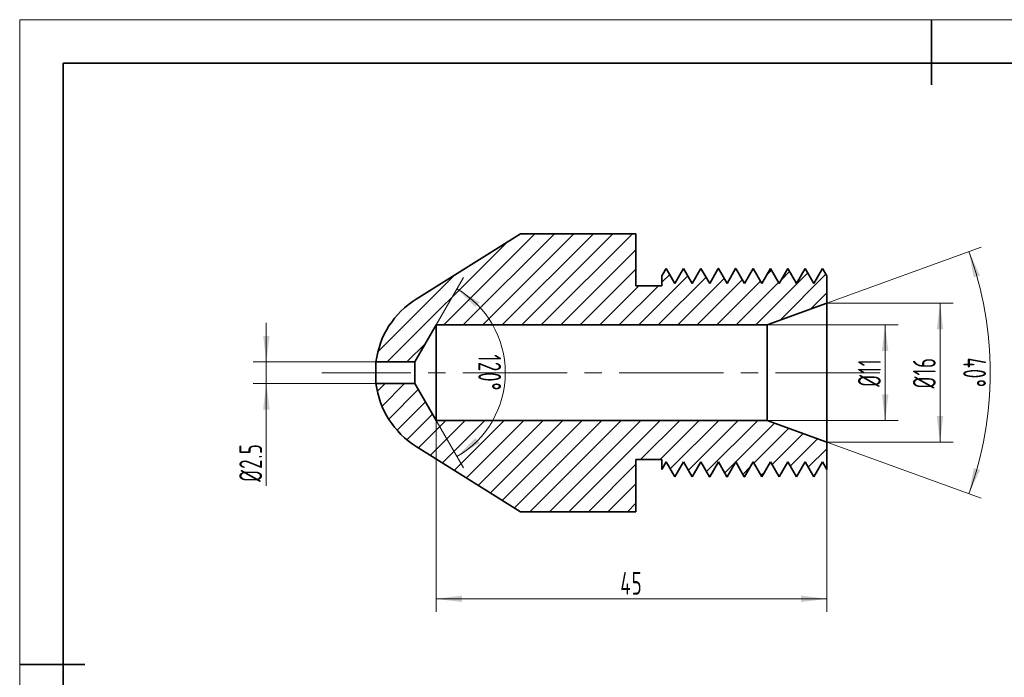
# Model space of a CAD drawing. Header units: millimetres. Extents: x -105 to 105, y -74 to 74.
# Tile 4 of 5: x -105 to 8, y -1 to 74. Entities that reach past the tile are written whole.
import ezdxf

# ---------------------------------------------------------------- set-up
doc = ezdxf.new("R2010")
doc.units = ezdxf.units.MM
doc.linetypes.add('点画线', pattern=[18, 12, -2, 2, -2])
doc.layers.get('0').update_dxf_attribs({"lineweight": 35})
for name, color, linetype, lineweight in [('ACAD0', 7, 'Continuous', 0), ('EB0', 7, 'Continuous', 35), ('中心线层', 1, '点画线', 18), ('尺寸线层', 3, 'Continuous', 18)]:
    doc.layers.add(name, color=color, linetype=linetype, lineweight=lineweight)
doc.styles.add('机械', font='isocp', dxfattribs={"width": 0.667, "bigfont": 'gbcbig.shx'})
doc.dimstyles.new('机械', dxfattribs={"dimscale": 0.75, "dimtxt": 3.5, "dimasz": 4, "dimexe": 2, "dimexo": 0, "dimtad": 1, "dimdec": 1, "dimdsep": 46, "dimtxsty": '机械', "dimblk": '_CAXARROW', "dimcen": 0, "dimdle": 6, "dimazin": 2, "dimtfac": 0.707107, "dimtdec": 3, "dimtmove": 0, "dimatfit": 3, "dimfxl": 1, "dimfrac": 2, "dimtolj": 1, "dimtzin": 0, "dimlwd": 18, "dimarcsym": 0})

# ---------------------------------------------------------------- blocks, each defined once
blk = doc.blocks.new('$CAXA_FRAME_13B17AC1$')
at = {"layer": 'EB0', "color": 0, "linetype": 'Continuous', "lineweight": 18}
for p, q in [((-210, 148.5), (210, 148.5)), ((-210, -148.5), (-210, 148.5))]:
    blk.add_line(p, q, dxfattribs=at)
at = {"layer": 'EB0', "color": 0, "linetype": 'Continuous', "lineweight": 35}
for p, q in [((0, 148.5), (0, 133.5)), ((200, 138.5), (-200, 138.5)), ((-200, 138.5), (-200, -138.5)), ((-210, 0), (-195, 0))]:
    blk.add_line(p, q, dxfattribs=at)
blk = doc.blocks.new('*X4')
at = {"layer": 'EB0', "color": 0, "linetype": 'Continuous', "lineweight": 18}
for p, q in [((67.45, 121.33), (77.95, 131.83)), ((69.69, 121.33), (80.19, 131.83)), ((71.94, 121.33), (82.44, 131.83)), ((74.19, 121.33), (84.69, 131.83)), ((76.43, 121.33), (86.93, 131.83)), ((78.68, 121.33), (89.18, 131.83)), ((60.95, 117.08), (74.71, 130.83)), ((80.92, 121.33), (89.57, 129.98)), ((59.86, 118.23), (68.72, 127.09)), ((83.17, 121.33), (89.57, 127.74)), ((89.9, 121.33), (95.56, 126.99)), ((92.57, 126.25), (93.47, 127.15)), ((102.97, 127.66), (103.1, 127.79)), ((103.37, 121.33), (109.37, 127.33)), ((104.63, 127.08), (105.19, 127.64)), ((106.14, 121.85), (111.46, 127.17)), ((106.3, 126.5), (107.28, 127.48)), ((92.15, 121.33), (97.65, 126.84)), ((94.39, 121.33), (99.74, 126.68)), ((96.64, 121.33), (101.83, 126.52)), ((98.88, 121.33), (103.92, 126.37)), ((101.13, 121.33), (106.01, 126.21)), ((85.41, 121.33), (89.91, 125.83)), ((87.66, 121.33), (92.16, 125.83)), ((109.67, 123.14), (111.57, 125.04)), ((63.2, 117.08), (65.37, 119.25))]:
    blk.add_line(p, q, dxfattribs=at)
blk = doc.blocks.new('*X5')
at = {"layer": 'EB0', "color": 0, "linetype": 'Continuous', "lineweight": 18}
for p, q in [((59.8, 113.68), (60.7, 114.58)), ((60.34, 111.98), (62.94, 114.58)), ((61.11, 110.5), (64.51, 113.9)), ((62.07, 109.22), (65.33, 112.48)), ((63.21, 108.11), (66.15, 111.05)), ((64.53, 107.19), (67.68, 110.33)), ((65.91, 106.32), (69.92, 110.33)), ((67.29, 105.46), (72.17, 110.33)), ((68.68, 104.6), (74.41, 110.33)), ((70.06, 103.73), (76.66, 110.33)), ((71.44, 102.87), (78.9, 110.33)), ((72.82, 102.01), (81.15, 110.33)), ((74.2, 101.14), (83.39, 110.33)), ((75.59, 100.28), (85.64, 110.33)), ((77.38, 99.83), (87.88, 110.33)), ((79.63, 99.83), (90.13, 110.33)), ((81.87, 99.83), (92.37, 110.33)), ((90.12, 105.83), (94.62, 110.33)), ((92.36, 105.83), (96.86, 110.33)), ((93.53, 104.76), (99.11, 110.33)), ((95.62, 104.6), (101.35, 110.33)), ((97.71, 104.45), (103.6, 110.33)), ((99.8, 104.29), (105.54, 110.03)), ((103.16, 105.4), (107.18, 109.43)), ((105.25, 105.25), (108.83, 108.83)), ((107.34, 105.09), (110.47, 108.23)), ((109.43, 104.94), (111.57, 107.08)), ((84.12, 99.83), (89.57, 105.29)), ((101.89, 104.13), (102.74, 104.99)), ((103.98, 103.98), (104.41, 104.41)), ((111.52, 104.78), (111.57, 104.83)), ((86.36, 99.83), (89.57, 103.04)), ((88.61, 99.83), (89.57, 100.8))]:
    blk.add_line(p, q, dxfattribs=at)
blk = doc.blocks.new('*X6')
at = {"layer": '尺寸线层', "linetype": 'Continuous', "lineweight": 18}
for points in [[(-57.05, 7.55), (-54.05, 7.93), (-54.05, 7.18)], [(-12.05, 7.55), (-15.05, 7.93), (-15.05, 7.18)]]:
    blk.add_hatch(color=0, dxfattribs=at).paths.add_polyline_path(points, flags=0)
at = {"layer": '尺寸线层', "color": 0, "linetype": 'Continuous', "lineweight": 18}
for p, q in [((-57.05, 28.09), (-57.05, 6.05)), ((-12.05, 25.59), (-12.05, 6.05)), ((-57.05, 7.55), (-12.05, 7.55))]:
    blk.add_line(p, q, dxfattribs=at)
at = {"layer": '尺寸线层', "color": 0, "linetype": 'Continuous', "lineweight": 18, "insert": (-34.55, 9.34), "char_height": 2.625, "width": 4.3522, "attachment_point": 5, "line_spacing_factor": 0.839832, "style": '机械'}
blk.add_mtext('\\T1.1;45', dxfattribs=at)
blk = doc.blocks.new('_CAXARROW')
blk.add_hatch(color=0).paths.add_polyline_path([(0, 0), (-1, 0.125), (-1, -0.125)], flags=0)
blk = doc.blocks.new('*X7')
at = {"layer": '尺寸线层', "linetype": 'Continuous', "lineweight": 18}
for points in [[(-76.6, 34.84), (-76.22, 37.84), (-76.97, 37.84)], [(-76.6, 32.34), (-76.22, 29.34), (-76.97, 29.34)]]:
    blk.add_hatch(color=0, dxfattribs=at).paths.add_polyline_path(points, flags=0)
at = {"layer": '尺寸线层', "color": 0, "linetype": 'Continuous', "lineweight": 18}
for p, q in [((-76.6, 39.34), (-76.6, 20.55)), ((-63.98, 34.84), (-78.1, 34.84)), ((-63.98, 32.34), (-78.1, 32.34))]:
    blk.add_line(p, q, dxfattribs=at)
at = {"layer": '尺寸线层', "color": 0, "linetype": 'Continuous', "lineweight": 18, "insert": (-78.4, 23.25), "char_height": 2.625, "width": 8.992, "attachment_point": 5, "rotation": 90, "line_spacing_factor": 0.839832, "style": '机械'}
blk.add_mtext('\\T1.1;%%C2.5', dxfattribs=at)
blk = doc.blocks.new('*X15')
at = {"layer": '尺寸线层', "linetype": 'Continuous', "lineweight": 18}
for points in [[(4.3, 47.54), (4.86, 44.59), (5.58, 44.79)], [(4.3, 19.64), (4.86, 22.6), (5.58, 22.39)]]:
    blk.add_hatch(color=0, dxfattribs=at).paths.add_polyline_path(points, flags=0)
at = {"layer": '尺寸线层', "color": 0, "linetype": 'Continuous', "lineweight": 18}
for p, q in [((-12.05, 41.59), (5.71, 48.06)), ((-12.05, 25.59), (5.71, 19.13))]:
    blk.add_line(p, q, dxfattribs=at)
for start, end in [(0, 20), (340, 0)]:
    blk.add_arc((-34.03, 33.59), 40.79, start, end, dxfattribs=at)
at = {"layer": '尺寸线层', "color": 0, "linetype": 'Continuous', "lineweight": 18, "insert": (4.95, 33.59), "char_height": 2.625, "width": 6.7034, "attachment_point": 5, "rotation": 270, "line_spacing_factor": 0.839832, "style": '机械'}
blk.add_mtext('\\T1.1;40%%D', dxfattribs=at)
blk = doc.blocks.new('*X16')
at = {"layer": '尺寸线层', "linetype": 'Continuous', "lineweight": 18}
for points in [[(-54.65, 43.25), (-52.55, 41.16), (-52.02, 41.68)], [(-54.65, 23.94), (-52.55, 26.03), (-52.02, 25.5)]]:
    blk.add_hatch(color=0, dxfattribs=at).paths.add_polyline_path(points, flags=0)
at = {"layer": '尺寸线层', "color": 0, "linetype": 'Continuous', "lineweight": 18}
for p, q in [((-57.05, 39.09), (-53.9, 44.55)), ((-57.05, 28.09), (-53.9, 22.64))]:
    blk.add_line(p, q, dxfattribs=at)
for start, end in [(0, 60), (300, 360)]:
    blk.add_arc((-60.23, 33.59), 11.15, start, end, dxfattribs=at)
at = {"layer": '尺寸线层', "color": 0, "linetype": 'Continuous', "lineweight": 18, "insert": (-50.88, 33.59), "char_height": 2.625, "width": 8.8044, "attachment_point": 5, "rotation": 270, "line_spacing_factor": 0.839832, "style": '机械'}
blk.add_mtext('\\T1.1;120%%D', dxfattribs=at)
blk = doc.blocks.new('*X17')
at = {"layer": '尺寸线层', "linetype": 'Continuous', "lineweight": 18}
for points in [[(-5.35, 39.09), (-4.97, 36.09), (-5.72, 36.09)], [(-5.35, 28.09), (-4.97, 31.09), (-5.72, 31.09)]]:
    blk.add_hatch(color=0, dxfattribs=at).paths.add_polyline_path(points, flags=0)
at = {"layer": '尺寸线层', "color": 0, "linetype": 'Continuous', "lineweight": 18}
for p, q in [((-18.92, 39.09), (-3.85, 39.09)), ((-5.35, 39.09), (-5.35, 28.09)), ((-18.92, 28.09), (-3.85, 28.09))]:
    blk.add_line(p, q, dxfattribs=at)
at = {"layer": '尺寸线层', "color": 0, "linetype": 'Continuous', "lineweight": 18, "insert": (-7.15, 33.59), "char_height": 2.625, "width": 6.6408, "attachment_point": 5, "rotation": 90, "line_spacing_factor": 0.839832, "style": '机械'}
blk.add_mtext('\\T1.1;%%C11', dxfattribs=at)
blk = doc.blocks.new('*X18')
at = {"layer": '尺寸线层', "linetype": 'Continuous', "lineweight": 18}
for points in [[(0.98, 41.59), (1.35, 38.59), (0.6, 38.59)], [(0.98, 25.59), (1.35, 28.59), (0.6, 28.59)]]:
    blk.add_hatch(color=0, dxfattribs=at).paths.add_polyline_path(points, flags=0)
at = {"layer": '尺寸线层', "color": 0, "linetype": 'Continuous', "lineweight": 18}
for p, q in [((-12.05, 41.59), (2.48, 41.59)), ((0.98, 41.59), (0.98, 25.59)), ((-12.05, 25.59), (2.48, 25.59))]:
    blk.add_line(p, q, dxfattribs=at)
at = {"layer": '尺寸线层', "color": 0, "linetype": 'Continuous', "lineweight": 18, "insert": (-0.83, 33.59), "char_height": 2.625, "width": 7.3912, "attachment_point": 5, "rotation": 90, "line_spacing_factor": 0.839832, "style": '机械'}
blk.add_mtext('\\T1.1;%%C16', dxfattribs=at)

msp = doc.modelspace()

# ---------------------------------------------------------------- linework, layer by layer
at = {"layer": 'EB0', "linetype": 'Continuous', "lineweight": 35}
for p, q in [((-47.32, 49.59), (-59.35, 42.07)), ((-34.05, 49.59), (-47.32, 49.59)), ((-34.05, 49.59), (-34.05, 43.59)), ((-30.56, 45.59), (-31.05, 44.74)), ((-30.56, 45.59), (-30.57, 45.56)), ((-30.56, 45.59), (-30.55, 45.59)), ((-29.55, 43.87), (-30.55, 45.59)), ((-28.56, 45.59), (-29.55, 43.87)), ((-28.56, 45.59), (-28.55, 45.59)), ((-27.55, 43.87), (-28.55, 45.59)), ((-26.56, 45.59), (-27.55, 43.87)), ((-26.56, 45.59), (-26.55, 45.59)), ((-25.55, 43.87), (-26.55, 45.59)), ((-24.56, 45.59), (-25.55, 43.87)), ((-24.56, 45.59), (-24.55, 45.59)), ((-23.55, 43.87), (-24.55, 45.59)), ((-22.56, 45.59), (-23.55, 43.87)), ((-22.56, 45.59), (-22.55, 45.59)), ((-21.55, 43.87), (-22.55, 45.59)), ((-20.56, 45.59), (-21.55, 43.87)), ((-20.56, 45.59), (-20.55, 45.59)), ((-19.55, 43.87), (-20.55, 45.59)), ((-18.56, 45.59), (-19.55, 43.87)), ((-18.56, 45.59), (-18.55, 45.59)), ((-17.55, 43.87), (-18.55, 45.59)), ((-16.56, 45.59), (-17.55, 43.87)), ((-16.56, 45.59), (-16.55, 45.59)), ((-15.55, 43.87), (-16.55, 45.59)), ((-14.56, 45.59), (-15.55, 43.87)), ((-14.56, 45.59), (-14.55, 45.59)), ((-13.55, 43.87), (-14.55, 45.59)), ((-12.56, 45.59), (-13.55, 43.87)), ((-12.56, 45.59), (-12.55, 45.59)), ((-12.05, 44.74), (-12.55, 45.59)), ((-31.05, 43.59), (-31.05, 44.74)), ((-12.05, 44.74), (-12.05, 41.59)), ((-34.05, 43.59), (-31.05, 43.59)), ((-12.05, 41.59), (-18.92, 39.09)), ((-12.05, 41.59), (-12.05, 25.59)), ((-57.05, 39.09), (-59.51, 34.84)), ((-57.05, 39.09), (-57.05, 28.09)), ((-18.92, 39.09), (-57.05, 39.09)), ((-18.92, 39.09), (-18.92, 28.09)), ((-63.98, 34.84), (-63.98, 32.34)), ((-59.51, 34.84), (-63.98, 34.84)), ((-59.51, 34.84), (-59.51, 32.34)), ((-63.98, 32.34), (-59.51, 32.34)), ((-59.51, 32.34), (-57.05, 28.09)), ((-57.05, 28.09), (-18.92, 28.09)), ((-18.92, 28.09), (-12.05, 25.59)), ((-59.35, 25.11), (-47.32, 17.59)), ((-12.05, 25.59), (-12.05, 22.45)), ((-31.05, 23.59), (-34.05, 23.59)), ((-34.05, 23.59), (-34.05, 17.59)), ((-31.05, 22.45), (-31.05, 23.59)), ((-31.05, 22.45), (-30.55, 23.32)), ((-30.55, 23.32), (-29.56, 21.59)), ((-29.55, 21.59), (-28.55, 23.32)), ((-28.55, 23.32), (-27.56, 21.59)), ((-27.55, 21.59), (-26.55, 23.32)), ((-26.55, 23.32), (-25.56, 21.59)), ((-25.55, 21.59), (-24.55, 23.32)), ((-24.55, 23.32), (-23.56, 21.59)), ((-23.55, 21.59), (-22.55, 23.32)), ((-22.55, 23.32), (-21.56, 21.59)), ((-21.55, 21.59), (-20.55, 23.32)), ((-20.55, 23.32), (-19.56, 21.59)), ((-19.55, 21.59), (-18.55, 23.32)), ((-18.55, 23.32), (-17.56, 21.59)), ((-17.55, 21.59), (-16.55, 23.32)), ((-16.55, 23.32), (-15.56, 21.59)), ((-15.55, 21.59), (-14.55, 23.32)), ((-14.55, 23.32), (-13.56, 21.59)), ((-13.55, 21.59), (-12.55, 23.32)), ((-12.55, 23.32), (-12.05, 22.45)), ((-29.55, 21.59), (-29.56, 21.59)), ((-27.55, 21.59), (-27.56, 21.59)), ((-25.55, 21.59), (-25.56, 21.59)), ((-23.55, 21.59), (-23.56, 21.59)), ((-21.55, 21.59), (-21.56, 21.59)), ((-19.55, 21.59), (-19.56, 21.59)), ((-17.55, 21.59), (-17.56, 21.59)), ((-15.55, 21.59), (-15.56, 21.59)), ((-13.55, 21.59), (-13.56, 21.59)), ((-47.32, 17.59), (-34.05, 17.59))]:
    msp.add_line(p, q, dxfattribs=at)
for start, end in [(122, 172.8192), (187.1808, 238)]:
    msp.add_arc((-54.05, 33.59), 10, start, end, dxfattribs=at)
msp.add_open_spline([(-30.57, 45.58), (-30.66, 45.44), (-30.82, 45.15), (-30.99, 44.86), (-31.07, 44.72)], degree=3, knots=[0, 0, 0, 0, 0.4981939, 0.9973886, 0.9973886, 0.9973886, 0.9973886], dxfattribs=at)
at = {"layer": '中心线层', "linetype": '点画线', "lineweight": 18}
msp.add_line((-5.96, 33.59), (-70.22, 33.59), dxfattribs=at)

# ---------------------------------------------------------------- block references
at = {"layer": 'ACAD0', "color": 7, "linetype": 'Continuous', "lineweight": 0}
for name in ['*X4', '*X5']:
    msp.add_blockref(name, (-123.62, -82.24), dxfattribs=at)
at = {"layer": 'EB0', "linetype": 'Continuous', "lineweight": 35, "xscale": 0.5, "yscale": 0.5, "zscale": 0.5}
msp.add_blockref('$CAXA_FRAME_13B17AC1$', (0, 0), dxfattribs=at)

# ---------------------------------------------------------------- dimensions: what is measured, and where the dimension line sits
at = {"layer": '尺寸线层', "linetype": 'Continuous', "lineweight": 35}
for base, line1, line2, picture, middle in [((6.7554, 33.593), ((-12.0535, 41.593), (-18.9222, 39.093)), ((-18.9222, 28.093), (-12.0535, 25.593)), '*X15', (4.9518, 33.593)), ((-49.077, 33.593), ((-57.0535, 39.093), (-59.5072, 34.843)), ((-59.5072, 32.343), (-57.0535, 28.093)), '*X16', (-50.8805, 33.593))]:
    dim = msp.add_angular_dim_2l(base=base, line1=line1, line2=line2, dimstyle='机械', override={"dimtad": 1, "dimtih": 0, "dimtoh": 0, "dimsah": 1, "dimtix": 1, "dimtfill": 1, "dimtzin": 0}, dxfattribs=at)
    dim.commit()
    dim.dimension.update_dxf_attribs({"geometry": picture, "text_midpoint": middle})
for base, p1, p2, angle, picture, middle in [((0.98, 25.59), (-12.05, 41.59), (-12.05, 25.59), 90, '*X18', (-0.83, 33.59)), ((-76.6, 32.34), (-63.98, 34.84), (-63.98, 32.34), 270, '*X7', (-78.4, 23.25)), ((-5.35, 28.09), (-18.92, 39.09), (-18.92, 28.09), 270, '*X17', (-7.15, 33.59))]:
    dim = msp.add_linear_dim(base=base, p1=p1, p2=p2, angle=angle, dimstyle='机械', override={"dimpost": '%%C<>', "dimsah": 1, "dimtfill": 1, "dimtzin": 0}, dxfattribs=at)
    dim.commit()
    dim.dimension.update_dxf_attribs({"geometry": picture, "text_midpoint": middle})
dim = msp.add_linear_dim(base=(-12.05, 7.55), p1=(-57.05, 28.09), p2=(-12.05, 25.59), dimstyle='机械', override={"dimsah": 1, "dimtfill": 1, "dimtzin": 0}, dxfattribs=at)
dim.commit()
dim.dimension.update_dxf_attribs({"geometry": '*X6', "text_midpoint": (-34.55, 9.34)})

doc.saveas('drawing.dxf')
